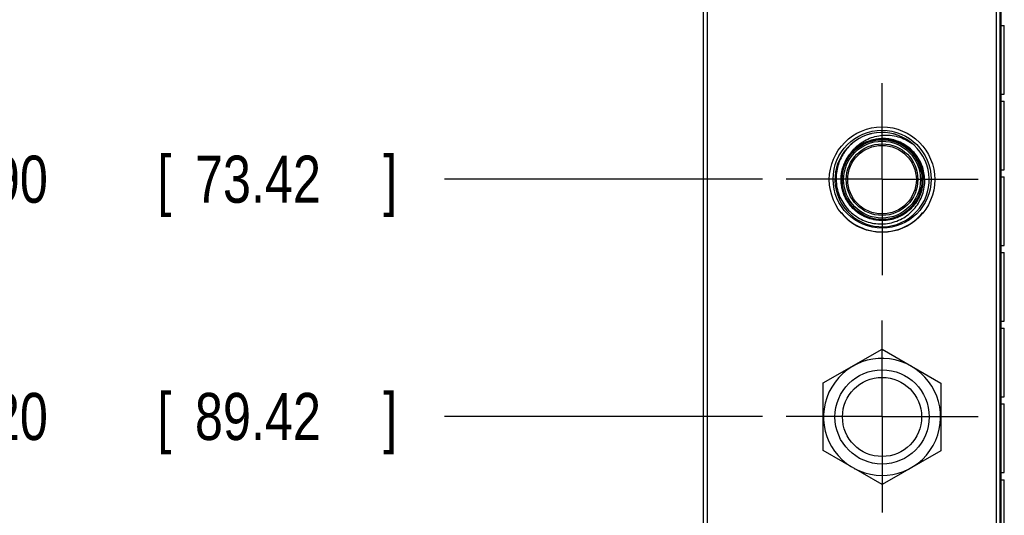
# Model space of a CAD drawing. Header units: inches. Extents: x 0.2 to 16.8, y 0.1 to 10.8.
# Tile 3 of 17: x 1.6 to 4.3, y 3.8 to 5.1. Entities that reach past the tile are written whole.
import ezdxf

# ---------------------------------------------------------------- set-up
doc = ezdxf.new("R2010")
doc.units = ezdxf.units.IN
doc.header["$LTSCALE"] = 0.935
doc.header["$MEASUREMENT"] = 0
doc.linetypes.add('CENTER', pattern=[0.6, 0.375, -0.075, 0.075, -0.075])
doc.layers.get('0').update_dxf_attribs({"linetype": 'CONTINUOUS'})
doc.layers.add('DEFAULT_1', color=7, linetype='CENTER')
doc.layers.add('DIMENSIONS', color=7, linetype='CONTINUOUS')
doc.styles.get("Standard").update_dxf_attribs({"font": 'txt', "width": 0.8})
doc.dimstyles.new('DIMSTYLE_1', dxfattribs={"dimtxt": 0.125, "dimasz": 0.18, "dimexe": 0.18, "dimexo": 0.0625, "dimgap": 0.09, "dimtad": 0, "dimtih": 1, "dimtoh": 1, "dimdec": 3, "dimzin": 4, "dimdsep": 46, "dimtxsty": 'STANDARD', "dimblk": '_FILLED', "dimblk1": '_FILLED', "dimblk2": '_FILLED', "dimcen": 0.09, "dimadec": 0, "dimazin": 0, "dimtp": 0.001, "dimtm": 0.001, "dimtfac": 1, "dimtdec": 3, "dimtofl": 0, "dimtmove": 0, "dimatfit": 3, "dimldrblk": '_FILLED', "dimfxl": 1, "dimtolj": 1, "dimtzin": 4, "dimarcsym": 0})

# ---------------------------------------------------------------- blocks, each defined once
blk = doc.blocks.new('*D3')
at = {"layer": 'DIMENSIONS', "color": 2, "linetype": 'CONTINUOUS'}
blk.add_line((3.6158, 4.6548), (2.7716, 4.6548), dxfattribs=at)
at = {"layer": 'DIMENSIONS', "color": 2, "linetype": 'CONTINUOUS', "width": 0.8}
for s, p in [('2.890', (1.3841, 4.5923)), ('[', (2.0091, 4.5923)), ('73.42', (2.1091, 4.5923)), (']', (2.6091, 4.5923)), ('-', (1.2841, 4.5923))]:
    blk.add_text(s, height=0.125, dxfattribs=at).set_placement(p)
blk = doc.blocks.new('_FILLED')
at = {"color": 0, "linetype": 'BYBLOCK'}
blk.add_solid([(0, 0), (-1, 0.174), (-1, -0.174)], dxfattribs=at)
blk = doc.blocks.new('*D4')
at = {"layer": 'DIMENSIONS', "color": 2, "linetype": 'CONTINUOUS'}
blk.add_line((3.6158, 4.0249), (2.7716, 4.0249), dxfattribs=at)
at = {"layer": 'DIMENSIONS', "color": 2, "linetype": 'CONTINUOUS', "width": 0.8}
for s, p in [('3.520', (1.3841, 3.9624)), ('[', (2.0091, 3.9624)), ('89.42', (2.1091, 3.9624)), (']', (2.6091, 3.9624)), ('-', (1.2841, 3.9624))]:
    blk.add_text(s, height=0.125, dxfattribs=at).set_placement(p)
blk = doc.blocks.new('*D6')
at = {"layer": 'DIMENSIONS', "color": 2, "linetype": 'CONTINUOUS'}
blk.add_line((3.4566, 2.7243), (2.7716, 2.7243), dxfattribs=at)
at = {"layer": 'DIMENSIONS', "color": 2, "linetype": 'CONTINUOUS', "width": 0.8}
for s, p in [('4.821', (1.2841, 2.6618)), ('[', (1.9091, 2.6618)), ('122.45', (2.0091, 2.6618)), (']', (2.6091, 2.6618)), ('-', (1.1841, 2.6618))]:
    blk.add_text(s, height=0.125, dxfattribs=at).set_placement(p)

msp = doc.modelspace()

# ---------------------------------------------------------------- linework, layer by layer
at = {"color": 7, "linetype": 'CONTINUOUS'}
for p, q in [((3.4591, 2.5293), (3.4591, 7.6673)), ((4.2471, 2.5293), (4.2471, 7.6673)), ((3.4691, 7.6373), (3.4691, 3.5673)), ((4.2371, 3.5673), (4.2371, 7.6373)), ((4.2497, 5.0628), (4.2497, 5.0818)), ((4.2497, 5.0628), (4.2579, 5.0628)), ((4.2579, 4.8809), (4.2579, 5.0628)), ((4.2497, 4.8809), (4.2579, 4.8809)), ((4.2497, 4.8619), (4.2497, 4.8809)), ((4.2497, 4.8619), (4.2579, 4.8619)), ((4.2579, 4.6799), (4.2579, 4.8619)), ((4.2497, 4.6799), (4.2579, 4.6799)), ((4.2497, 4.6609), (4.2497, 4.6799)), ((4.2497, 4.6609), (4.2579, 4.6609)), ((4.2579, 4.479), (4.2579, 4.6609)), ((4.2497, 4.479), (4.2579, 4.479)), ((4.2497, 4.46), (4.2497, 4.479)), ((4.2497, 4.46), (4.2579, 4.46)), ((4.2579, 4.278), (4.2579, 4.46)), ((4.2497, 4.278), (4.2579, 4.278)), ((4.2497, 4.259), (4.2497, 4.278)), ((4.2497, 4.259), (4.2579, 4.259)), ((4.2579, 4.0771), (4.2579, 4.259)), ((3.7771, 4.1146), (3.9333, 4.2039)), ((3.9333, 4.2039), (4.0896, 4.1137)), ((3.7771, 3.9346), (3.7771, 4.1146)), ((4.0896, 4.1137), (4.0896, 3.9337)), ((4.2497, 4.0771), (4.2579, 4.0771)), ((4.2497, 4.0581), (4.2497, 4.0771)), ((4.2497, 4.0581), (4.2579, 4.0581)), ((4.2579, 3.8761), (4.2579, 4.0581)), ((3.9333, 3.8444), (3.7771, 3.9346)), ((4.0896, 3.9337), (3.9333, 3.8444)), ((4.2497, 3.8761), (4.2579, 3.8761)), ((4.2497, 3.8571), (4.2497, 3.8761)), ((4.2497, 3.8571), (4.2579, 3.8571)), ((4.2579, 3.6752), (4.2579, 3.8571))]:
    msp.add_line(p, q, dxfattribs=at)
at = {"color": 9, "linetype": 'CONTINUOUS'}
for p, q in [((4.2491, 3.2733), (4.2491, 7.2733)), ((4.2577, 4.8809), (4.2577, 5.0628)), ((4.2577, 4.6799), (4.2577, 4.8619)), ((4.2577, 4.479), (4.2577, 4.6609)), ((4.2577, 4.278), (4.2577, 4.46)), ((4.2577, 4.0771), (4.2577, 4.259)), ((4.2577, 3.8761), (4.2577, 4.0581)), ((4.2577, 3.6752), (4.2577, 3.8571))]:
    msp.add_line(p, q, dxfattribs=at)
at = {"color": 7, "linetype": 'CONTINUOUS'}
for centre, radius in [((3.9333, 4.6536), 0.14), ((3.9333, 4.6548), 0.13), ((3.9333, 4.6536), 0.106), ((3.9333, 4.6536), 0.091), ((3.9333, 4.0237), 0.125)]:
    msp.add_circle(centre, radius, dxfattribs=at)
at = {"color": 9, "linetype": 'CONTINUOUS'}
for centre, radius in [((3.9333, 4.6536), 0.102), ((3.9333, 4.6536), 0.095), ((3.9333, 4.0237), 0.105)]:
    msp.add_circle(centre, radius, dxfattribs=at)
at = {"color": 7, "linetype": 'CONTINUOUS'}
for centre, radius, start, end in [((3.9333, 4.6536), 0.125, 120.0571, 119.8434), ((3.9333, 4.6537), 0.125, 103.0448, 106.9041), ((3.9333, 4.6537), 0.125, 90, 90.7557), ((3.9333, 4.6537), 0.125, 73.0587, 76.9186), ((3.9333, 4.6548), 0.14, 219.1351, 320.7543), ((3.9333, 4.0237), 0.1554, 241.4458, 238.5542)]:
    msp.add_arc(centre, radius, start, end, dxfattribs=at)
for points, knots in [([(3.8709, 4.762), (3.8656, 4.7587), (3.8555, 4.7515), (3.842, 4.7385), (3.8308, 4.7237), (3.8219, 4.7075), (3.8155, 4.6901), (3.8118, 4.672), (3.8111, 4.6597), (3.8113, 4.6536)], [0, 0, 0, 0, 0.143932, 0.28873, 0.431332, 0.572837, 0.71578, 0.85872, 1, 1, 1, 1]), ([(3.8616, 4.7374), (3.862, 4.7379), (3.8671, 4.743), (3.8779, 4.752), (3.8953, 4.7619), (3.9144, 4.7687), (3.9345, 4.772), (3.9551, 4.7719), (3.9757, 4.7681), (3.9955, 4.7607), (4.0078, 4.7536), (4.0136, 4.7495)], [0, 0, 0, 0, 0.01111, 0.13137, 0.251795, 0.372815, 0.495096, 0.618802, 0.743984, 0.871132, 1, 1, 1, 1]), ([(3.924, 4.7618), (3.9217, 4.7616), (3.9174, 4.761), (3.9113, 4.7597), (3.9058, 4.7583), (3.9008, 4.7568), (3.8963, 4.7551), (3.8921, 4.7534), (3.8884, 4.7517), (3.885, 4.75), (3.8819, 4.7484), (3.8792, 4.7468), (3.8767, 4.7453), (3.8745, 4.7438), (3.8725, 4.7425), (3.8708, 4.7412), (3.8692, 4.7401), (3.8678, 4.739), (3.8665, 4.738), (3.8653, 4.737), (3.8644, 4.7363), (3.8638, 4.7358), (3.8637, 4.7357)], [0, 0, 0, 0, 0.102375, 0.195338, 0.280106, 0.357965, 0.430169, 0.497338, 0.559377, 0.616262, 0.668213, 0.715565, 0.758635, 0.797753, 0.83326, 0.865499, 0.894818, 0.921567, 0.946097, 0.968758, 0.989903, 1, 1, 1, 1]), ([(4.0466, 4.6536), (4.0464, 4.6598), (4.0451, 4.6721), (4.0402, 4.69), (4.0323, 4.7068), (4.0219, 4.7221), (4.009, 4.7355), (3.994, 4.7466), (3.9775, 4.7549), (3.9601, 4.7604), (3.9421, 4.7629), (3.93, 4.7625), (3.924, 4.7618)], [0, 0, 0, 0, 0.10082, 0.201278, 0.301942, 0.401894, 0.502728, 0.60408, 0.704548, 0.803542, 0.901866, 1, 1, 1, 1]), ([(3.8637, 4.7357), (3.8635, 4.7355), (3.863, 4.7351), (3.8622, 4.7344), (3.8613, 4.7336), (3.8605, 4.7329), (3.8597, 4.7322), (3.859, 4.7315), (3.8583, 4.7308), (3.8577, 4.7302), (3.8571, 4.7296), (3.8565, 4.7291), (3.856, 4.7285), (3.8555, 4.728), (3.855, 4.7276), (3.8546, 4.7271), (3.8542, 4.7267), (3.8538, 4.7264), (3.8535, 4.726), (3.8532, 4.7257), (3.8529, 4.7253), (3.8526, 4.725), (3.8523, 4.7248), (3.8521, 4.7245), (3.8519, 4.7243), (3.8517, 4.7241), (3.8515, 4.7239), (3.8513, 4.7237), (3.8512, 4.7235), (3.851, 4.7234), (3.8509, 4.7233), (3.8508, 4.7231), (3.8507, 4.723), (3.8506, 4.7229), (3.8505, 4.7228), (3.8504, 4.7228), (3.8503, 4.7227), (3.8503, 4.7226), (3.8502, 4.7225), (3.8501, 4.7225), (3.8501, 4.7224), (3.85, 4.7224), (3.85, 4.7223), (3.8499, 4.7222), (3.8498, 4.7222), (3.8498, 4.7221), (3.8497, 4.7221), (3.8496, 4.722), (3.8496, 4.7219), (3.8495, 4.7218), (3.8494, 4.7218), (3.8493, 4.7217), (3.8492, 4.7217), (3.8492, 4.7218), (3.8493, 4.7219), (3.8493, 4.722), (3.8493, 4.7221), (3.8494, 4.7222), (3.8494, 4.7223), (3.8495, 4.7224), (3.8496, 4.7225), (3.8496, 4.7226), (3.8497, 4.7227), (3.8498, 4.7229), (3.8499, 4.723), (3.85, 4.7232), (3.8501, 4.7233), (3.8502, 4.7235), (3.8503, 4.7236), (3.8503, 4.7237)], [0, 0, 0, 0, 0.029404, 0.08579, 0.139155, 0.189603, 0.237237, 0.282164, 0.324489, 0.364319, 0.401762, 0.436924, 0.469915, 0.500842, 0.529814, 0.556937, 0.58232, 0.606114, 0.628398, 0.649209, 0.668583, 0.686567, 0.703212, 0.718578, 0.732727, 0.745728, 0.757648, 0.768558, 0.778526, 0.787622, 0.795912, 0.803464, 0.810345, 0.816618, 0.82235, 0.827603, 0.832442, 0.83693, 0.841131, 0.845108, 0.848923, 0.852641, 0.856325, 0.860036, 0.863838, 0.867794, 0.871964, 0.876409, 0.881201, 0.886274, 0.891242, 0.895651, 0.898494, 0.902253, 0.906724, 0.911182, 0.915707, 0.920349, 0.925172, 0.930248, 0.935652, 0.941462, 0.94776, 0.954627, 0.962143, 0.970384, 0.979413, 0.989276, 1, 1, 1, 1]), ([(3.8113, 4.6536), (3.8114, 4.6466), (3.813, 4.6325), (3.8189, 4.6122), (3.8283, 4.5932), (3.8406, 4.5764), (3.8556, 4.562), (3.8728, 4.5503), (3.8917, 4.5419), (3.9118, 4.5368), (3.9325, 4.5354), (3.9531, 4.5375), (3.9728, 4.5432), (3.991, 4.5521), (4.0075, 4.564), (4.0215, 4.5786), (4.0328, 4.5953), (4.0411, 4.6139), (4.0459, 4.6335), (4.0468, 4.647), (4.0466, 4.6536)], [0, 0, 0, 0, 0.056992, 0.114479, 0.17157, 0.227611, 0.283408, 0.339593, 0.39547, 0.451, 0.507176, 0.563196, 0.618246, 0.672761, 0.727427, 0.782087, 0.83629, 0.891107, 0.945962, 1, 1, 1, 1])]:
    msp.add_open_spline(points, degree=3, knots=knots, dxfattribs=at)
at = {"color": 9, "linetype": 'CONTINUOUS'}
for points, knots in [([(3.8503, 4.7237), (3.8545, 4.7286), (3.8636, 4.7377), (3.8796, 4.7487), (3.8972, 4.7567), (3.9159, 4.7614), (3.9352, 4.7628), (3.9544, 4.7608), (3.973, 4.7554), (3.9903, 4.7468), (4.0059, 4.7352), (4.0191, 4.7212), (4.0297, 4.705), (4.0372, 4.6872), (4.0415, 4.6683), (4.0424, 4.649), (4.0399, 4.6298), (4.034, 4.6114), (4.025, 4.5943), (4.0131, 4.5791), (3.9987, 4.5662), (3.9822, 4.556), (3.9642, 4.5489), (3.9452, 4.5451), (3.9259, 4.5447), (3.9068, 4.5477), (3.8885, 4.5541), (3.8717, 4.5635), (3.8567, 4.5758), (3.8442, 4.5906), (3.8345, 4.6073), (3.8279, 4.6254), (3.8245, 4.6445), (3.8246, 4.6638), (3.8281, 4.6829), (3.8349, 4.701), (3.8448, 4.7176), (3.8575, 4.7322), (3.8725, 4.7443), (3.8895, 4.7536), (3.9078, 4.7598), (3.927, 4.7626), (3.9463, 4.762), (3.9652, 4.7581), (3.9831, 4.7508), (3.9995, 4.7405), (4.0138, 4.7275), (4.0255, 4.7121), (4.0344, 4.6949), (4.0401, 4.6764), (4.0425, 4.6572), (4.0414, 4.6379), (4.0369, 4.6191), (4.0292, 4.6014), (4.0185, 4.5853), (4.0051, 4.5713), (3.9894, 4.56), (3.972, 4.5515), (3.9534, 4.5463), (3.9342, 4.5445), (3.9149, 4.546), (3.8962, 4.551), (3.8787, 4.5591), (3.8628, 4.5703), (3.8492, 4.584), (3.8383, 4.6), (3.8303, 4.6176), (3.8255, 4.6363), (3.8242, 4.6556), (3.8262, 4.6748), (3.8317, 4.6934), (3.8403, 4.7107), (3.851, 4.7251), (3.8592, 4.7331), (3.863, 4.7364)], [0, 0, 0, 0, 0.013931, 0.027862, 0.041793, 0.055724, 0.069655, 0.083587, 0.097518, 0.111449, 0.12538, 0.139311, 0.153242, 0.167173, 0.181104, 0.195035, 0.208966, 0.222897, 0.236829, 0.25076, 0.264691, 0.278622, 0.292553, 0.306484, 0.320415, 0.334346, 0.348277, 0.362208, 0.376139, 0.390071, 0.404002, 0.417933, 0.431864, 0.445795, 0.459726, 0.473657, 0.487588, 0.501519, 0.51545, 0.529381, 0.543313, 0.557244, 0.571175, 0.585106, 0.599037, 0.612968, 0.626899, 0.64083, 0.654761, 0.668692, 0.682623, 0.696555, 0.710486, 0.724417, 0.738348, 0.752279, 0.76621, 0.780141, 0.794072, 0.808003, 0.821934, 0.835865, 0.849797, 0.863728, 0.877659, 0.89159, 0.905521, 0.919452, 0.933383, 0.947314, 0.961245, 0.975176, 0.989107, 1, 1, 1, 1]), ([(3.864, 4.7372), (3.869, 4.7413), (3.8796, 4.7487), (3.8972, 4.7567), (3.9159, 4.7614), (3.9352, 4.7628), (3.9544, 4.7608), (3.973, 4.7554), (3.9903, 4.7468), (4.0059, 4.7352), (4.0191, 4.7212), (4.0297, 4.705), (4.0372, 4.6872), (4.0415, 4.6683), (4.0424, 4.649), (4.0399, 4.6298), (4.034, 4.6114), (4.025, 4.5943), (4.0131, 4.5791), (3.9987, 4.5662), (3.9822, 4.556), (3.9642, 4.5489), (3.9452, 4.5451), (3.9259, 4.5447), (3.9068, 4.5477), (3.8885, 4.5541), (3.8717, 4.5635), (3.8567, 4.5758), (3.8442, 4.5906), (3.8345, 4.6073), (3.8279, 4.6254), (3.8245, 4.6445), (3.8246, 4.6638), (3.8281, 4.6829), (3.8349, 4.701), (3.8448, 4.7176), (3.8575, 4.7322), (3.8725, 4.7443), (3.8895, 4.7536), (3.9078, 4.7598), (3.927, 4.7626), (3.9463, 4.762), (3.9652, 4.7581), (3.9831, 4.7508), (3.9995, 4.7405), (4.0138, 4.7275), (4.0255, 4.7121), (4.0344, 4.6949), (4.0401, 4.6764), (4.0425, 4.6572), (4.0414, 4.6379), (4.0369, 4.6191), (4.0292, 4.6014), (4.0185, 4.5853), (4.0051, 4.5713), (3.9894, 4.56), (3.972, 4.5515), (3.9534, 4.5463), (3.9342, 4.5445), (3.9149, 4.546), (3.8962, 4.551), (3.8787, 4.5591), (3.8628, 4.5703), (3.8492, 4.584), (3.8383, 4.6), (3.8303, 4.6176), (3.8255, 4.6363), (3.8242, 4.6556), (3.8262, 4.6748), (3.8317, 4.6934), (3.8403, 4.7107), (3.851, 4.7251), (3.8592, 4.7331), (3.863, 4.7364)], [0, 0, 0, 0, 0.014128, 0.028256, 0.042384, 0.056512, 0.07064, 0.084767, 0.098895, 0.113023, 0.127151, 0.141279, 0.155407, 0.169535, 0.183663, 0.197791, 0.211919, 0.226047, 0.240174, 0.254302, 0.26843, 0.282558, 0.296686, 0.310814, 0.324942, 0.33907, 0.353198, 0.367326, 0.381453, 0.395581, 0.409709, 0.423837, 0.437965, 0.452093, 0.466221, 0.480349, 0.494477, 0.508605, 0.522733, 0.53686, 0.550988, 0.565116, 0.579244, 0.593372, 0.6075, 0.621628, 0.635756, 0.649884, 0.664012, 0.67814, 0.692267, 0.706395, 0.720523, 0.734651, 0.748779, 0.762907, 0.777035, 0.791163, 0.805291, 0.819419, 0.833547, 0.847674, 0.861802, 0.87593, 0.890058, 0.904186, 0.918314, 0.932442, 0.94657, 0.960698, 0.974826, 0.988954, 1, 1, 1, 1]), ([(3.864, 4.7372), (3.869, 4.7413), (3.8796, 4.7487), (3.8972, 4.7567), (3.9159, 4.7614), (3.9352, 4.7628), (3.9544, 4.7608), (3.973, 4.7554), (3.9903, 4.7468), (4.0059, 4.7352), (4.0191, 4.7212), (4.0297, 4.705), (4.0372, 4.6872), (4.0415, 4.6683), (4.0424, 4.649), (4.0399, 4.6298), (4.034, 4.6114), (4.025, 4.5943), (4.0131, 4.5791), (3.9987, 4.5662), (3.9822, 4.556), (3.9642, 4.5489), (3.9452, 4.5451), (3.9259, 4.5447), (3.9068, 4.5477), (3.8885, 4.5541), (3.8717, 4.5635), (3.8567, 4.5758), (3.8442, 4.5906), (3.8345, 4.6073), (3.8279, 4.6254), (3.8245, 4.6445), (3.8246, 4.6638), (3.8281, 4.6829), (3.8349, 4.701), (3.8448, 4.7176), (3.8575, 4.7322), (3.8725, 4.7443), (3.8895, 4.7536), (3.9078, 4.7598), (3.927, 4.7626), (3.9463, 4.762), (3.9652, 4.7581), (3.9831, 4.7508), (3.9995, 4.7405), (4.0138, 4.7275), (4.0255, 4.7121), (4.0344, 4.6949), (4.0401, 4.6764), (4.0425, 4.6572), (4.0414, 4.6379), (4.0369, 4.6191), (4.0292, 4.6014), (4.0185, 4.5853), (4.0051, 4.5713), (3.9894, 4.56), (3.972, 4.5515), (3.9534, 4.5463), (3.9342, 4.5445), (3.9149, 4.546), (3.8962, 4.551), (3.8787, 4.5591), (3.8628, 4.5703), (3.8492, 4.584), (3.8383, 4.6), (3.8303, 4.6176), (3.8255, 4.6363), (3.8242, 4.6556), (3.8262, 4.6748), (3.8317, 4.6934), (3.8403, 4.7107), (3.8518, 4.7262), (3.8659, 4.7395), (3.8821, 4.75), (3.896, 4.7559), (3.9044, 4.7583), (3.9066, 4.7589)], [0, 0, 0, 0, 0.013633, 0.027266, 0.040899, 0.054532, 0.068165, 0.081798, 0.09543, 0.109063, 0.122696, 0.136329, 0.149962, 0.163595, 0.177228, 0.190861, 0.204494, 0.218127, 0.23176, 0.245393, 0.259026, 0.272659, 0.286291, 0.299924, 0.313557, 0.32719, 0.340823, 0.354456, 0.368089, 0.381722, 0.395355, 0.408988, 0.422621, 0.436254, 0.449887, 0.463519, 0.477152, 0.490785, 0.504418, 0.518051, 0.531684, 0.545317, 0.55895, 0.572583, 0.586216, 0.599849, 0.613482, 0.627115, 0.640747, 0.65438, 0.668013, 0.681646, 0.695279, 0.708912, 0.722545, 0.736178, 0.749811, 0.763444, 0.777077, 0.79071, 0.804343, 0.817976, 0.831608, 0.845241, 0.858874, 0.872507, 0.88614, 0.899773, 0.913406, 0.927039, 0.940672, 0.954305, 0.967938, 0.981571, 0.995204, 1, 1, 1, 1]), ([(3.9115, 4.76), (3.913, 4.7603), (3.9208, 4.7618), (3.9352, 4.7628), (3.9544, 4.7608), (3.973, 4.7554), (3.9903, 4.7468), (4.0059, 4.7352), (4.0191, 4.7212), (4.0297, 4.705), (4.0372, 4.6872), (4.0415, 4.6683), (4.0424, 4.649), (4.0399, 4.6298), (4.034, 4.6114), (4.025, 4.5943), (4.0131, 4.5791), (3.9987, 4.5662), (3.9822, 4.556), (3.9642, 4.5489), (3.9452, 4.5451), (3.9259, 4.5447), (3.9068, 4.5477), (3.8885, 4.5541), (3.8717, 4.5635), (3.8567, 4.5758), (3.8442, 4.5906), (3.8345, 4.6073), (3.8279, 4.6254), (3.8245, 4.6445), (3.8246, 4.6638), (3.8281, 4.6829), (3.8349, 4.701), (3.8448, 4.7176), (3.8575, 4.7322), (3.8725, 4.7443), (3.8895, 4.7536), (3.9078, 4.7598), (3.927, 4.7626), (3.9463, 4.762), (3.9652, 4.7581), (3.9831, 4.7508), (3.9995, 4.7405), (4.0138, 4.7275), (4.0255, 4.7121), (4.0344, 4.6949), (4.0401, 4.6764), (4.0425, 4.6572), (4.0414, 4.6379), (4.0369, 4.6191), (4.0292, 4.6014), (4.0185, 4.5853), (4.0051, 4.5713), (3.9894, 4.56), (3.972, 4.5515), (3.9534, 4.5463), (3.9342, 4.5445), (3.9149, 4.546), (3.8962, 4.551), (3.8787, 4.5591), (3.8628, 4.5703), (3.8492, 4.584), (3.8383, 4.6), (3.8303, 4.6176), (3.8255, 4.6363), (3.8242, 4.6556), (3.8262, 4.6748), (3.8317, 4.6934), (3.8403, 4.7107), (3.8518, 4.7262), (3.8659, 4.7395), (3.8821, 4.75), (3.896, 4.7559), (3.9044, 4.7583), (3.9066, 4.7589)], [0, 0, 0, 0, 0.003377, 0.017543, 0.031709, 0.045876, 0.060042, 0.074208, 0.088374, 0.102541, 0.116707, 0.130873, 0.145039, 0.159206, 0.173372, 0.187538, 0.201705, 0.215871, 0.230037, 0.244203, 0.25837, 0.272536, 0.286702, 0.300868, 0.315035, 0.329201, 0.343367, 0.357534, 0.3717, 0.385866, 0.400032, 0.414199, 0.428365, 0.442531, 0.456697, 0.470864, 0.48503, 0.499196, 0.513363, 0.527529, 0.541695, 0.555861, 0.570028, 0.584194, 0.59836, 0.612527, 0.626693, 0.640859, 0.655025, 0.669192, 0.683358, 0.697524, 0.71169, 0.725857, 0.740023, 0.754189, 0.768356, 0.782522, 0.796688, 0.810854, 0.825021, 0.839187, 0.853353, 0.867519, 0.881686, 0.895852, 0.910018, 0.924185, 0.938351, 0.952517, 0.966683, 0.98085, 0.995016, 1, 1, 1, 1]), ([(3.9115, 4.76), (3.913, 4.7603), (3.9152, 4.7607), (3.9174, 4.7611), (3.9182, 4.7612)], [0, 0, 0, 0, 0.679427, 1, 1, 1, 1])]:
    msp.add_open_spline(points, degree=3, knots=knots, dxfattribs=at)
at = {"color": 7, "linetype": 'CONTINUOUS'}
for points in [[(3.8711, 4.7621), (3.8711, 4.762), (3.871, 4.762), (3.8709, 4.762)], [(3.8503, 4.7237), (3.8537, 4.7286), (3.8575, 4.7332), (3.8616, 4.7374)]]:
    msp.add_open_spline(points, degree=3, dxfattribs=at)
at = {"layer": 'DEFAULT_1', "color": 7, "linetype": 'CENTER'}
for p, q in [((3.9333, 4.6548), (3.9333, 4.9098)), ((3.9333, 4.6548), (3.6783, 4.6548)), ((3.9333, 4.6548), (4.1883, 4.6548)), ((3.9333, 4.6548), (3.9333, 4.3998)), ((3.9333, 4.0249), (3.9333, 4.2799)), ((3.9333, 4.0249), (3.6783, 4.0249)), ((3.9333, 4.0249), (4.1883, 4.0249)), ((3.9333, 4.0249), (3.9333, 3.7699))]:
    msp.add_line(p, q, dxfattribs=at)

# ---------------------------------------------------------------- dimensions: what is measured, and where the dimension line sits
at = {"layer": 'DIMENSIONS', "color": 2, "linetype": 'CONTINUOUS'}
for feature_location, offset, origin, picture, middle in [((3.4566, 2.7243), (-0.685, 0), (3.5096, 7.5453), '*D6', (1.9466, 2.7243)), ((3.61584, 4.65479), (-0.84427, 0), (3.50956, 7.54525), '*D3', (1.99656, 4.65479)), ((3.6158, 4.0249), (-0.8443, 0), (3.5096, 7.5453), '*D4', (1.9966, 4.0249))]:
    dim = msp.add_ordinate_dim(feature_location=feature_location, offset=offset, dtype=0, origin=origin, text='-<>', dimstyle='DIMSTYLE_1', dxfattribs=at)
    dim.commit()
    dim.dimension.update_dxf_attribs({"geometry": picture, "text_midpoint": middle})

doc.saveas('drawing.dxf')
